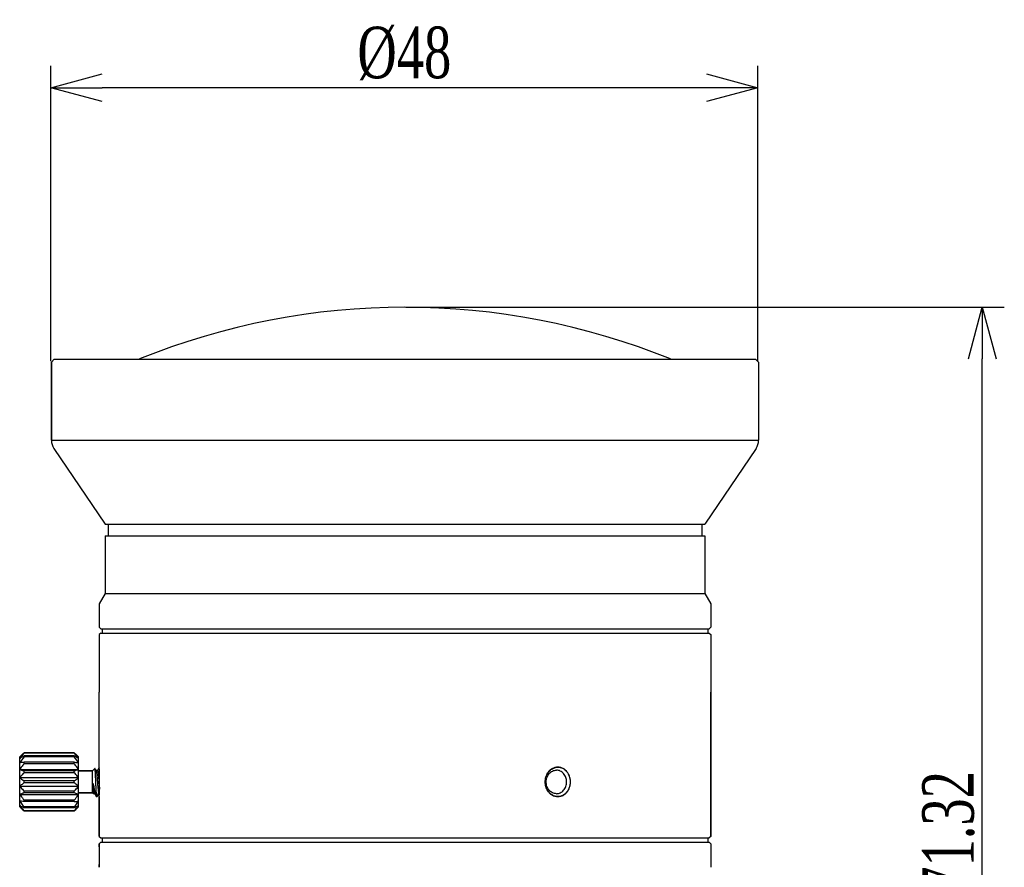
# Model space of a CAD drawing. Header units: millimetres. Extents: x 399 to 540, y 45 to 163.
# Tile 5 of 6: x 399 to 465, y 105 to 163. Entities that reach past the tile are written whole.
import ezdxf

# ---------------------------------------------------------------- set-up
doc = ezdxf.new("R2010")
doc.units = ezdxf.units.MM
doc.header["$LTSCALE"] = 16.335
doc.header["$PDMODE"] = 3
doc.header["$PDSIZE"] = 8
doc.layers.get('0').update_dxf_attribs({"linetype": 'CONTINUOUS'})
doc.layers.get('Defpoints').update_dxf_attribs({"linetype": 'CONTINUOUS'})
doc.layers.add('标注', color=7, linetype='CONTINUOUS', lineweight=9)
doc.styles.add('HZ', font='times.ttf', dxfattribs={"width": 0.7})
doc.dimstyles.get("Standard").update_dxf_attribs({"dimtxt": 3.5, "dimasz": 3.5, "dimexe": 1.5, "dimexo": 0.0625, "dimgap": 0.5, "dimtad": 1, "dimdsep": 46, "dimtxsty": 'HZ', "dimblk": 'OPEN30', "dimcen": 0.09, "dimadec": 0, "dimazin": 0, "dimtp": 0.01, "dimtm": 0.01, "dimtfac": 1, "dimtmove": 0, "dimatfit": 3, "dimldrblk": 'OPEN30', "dimfxl": 1, "dimtolj": 1, "dimarcsym": 0})

# ---------------------------------------------------------------- blocks, each defined once
blk = doc.blocks.new('_Open30')
at = {"color": 0, "linetype": 'ByBlock', "lineweight": -2}
for p, q in [((-1, 0.268), (0, 0)), ((0, 0), (-1, -0.268)), ((0, 0), (-1, 0))]:
    blk.add_line(p, q, dxfattribs=at)
blk = doc.blocks.new('*D3')
at = {"layer": 'Defpoints', "color": 0, "transparency": 16777216}
for p in [(400.679, 157.999), (400.679, 139.363), (448.679, 139.363)]:
    blk.add_point(p, dxfattribs=at)
at = {"layer": '标注', "color": 0, "lineweight": -2, "transparency": 16777216}
for p, q in [((400.679, 139.426), (400.679, 159.499)), ((448.679, 139.426), (448.679, 159.499)), ((445.179, 157.999), (404.179, 157.999))]:
    blk.add_line(p, q, dxfattribs=at)
at = {"layer": '标注', "color": 0, "lineweight": -2, "transparency": 16777216, "xscale": 3.5, "yscale": 3.5, "zscale": 3.5, "rotation": 180}
blk.add_blockref('_Open30', (400.679, 157.999), dxfattribs=at)
at = {"layer": '标注', "color": 0, "lineweight": -2, "transparency": 16777216, "xscale": 3.5, "yscale": 3.5, "zscale": 3.5}
blk.add_blockref('_Open30', (448.679, 157.999), dxfattribs=at)
at = {"layer": '标注', "color": 0, "transparency": 16777216, "insert": (424.679, 160.325), "char_height": 3.5, "attachment_point": 5, "style": 'HZ'}
blk.add_mtext('\\A1;%%C48', dxfattribs=at)
blk = doc.blocks.new('*D8')
at = {"color": 0, "lineweight": -2, "transparency": 16777216}
for p, q in [((424.785, 143.094), (465.399, 143.094)), ((463.899, 75.276), (463.899, 139.594)), ((424.785, 71.776), (465.399, 71.776))]:
    blk.add_line(p, q, dxfattribs=at)
at = {"layer": 'Defpoints', "color": 0, "transparency": 16777216}
for p in [(424.723, 143.094), (463.899, 143.094), (424.723, 71.776)]:
    blk.add_point(p, dxfattribs=at)
at = {"color": 0, "lineweight": -2, "transparency": 16777216, "xscale": 3.5, "yscale": 3.5, "zscale": 3.5}
for p, rotation in [((463.899, 143.094), 90), ((463.899, 71.776), 270)]:
    blk.add_blockref('_Open30', p, dxfattribs=dict(at, rotation=rotation))
at = {"color": 0, "transparency": 16777216, "insert": (461.613, 107.435), "char_height": 3.5, "attachment_point": 5, "rotation": 90, "style": 'HZ'}
blk.add_mtext('\\A1;71.32', dxfattribs=at)

msp = doc.modelspace()

# ---------------------------------------------------------------- linework, layer by layer
at = {"color": 0, "linetype": 'Continuous'}
for p, q in [((400.923, 139.563), (400.723, 139.363)), ((400.723, 134.07), (400.723, 139.363)), ((400.723, 139.363), (400.723, 134.07)), ((400.923, 139.563), (448.523, 139.563)), ((448.523, 139.563), (448.723, 139.363)), ((448.723, 139.363), (448.723, 134.07)), ((400.723, 134.07), (448.723, 134.07)), ((400.894, 133.51), (404.373, 128.363)), ((448.551, 133.51), (445.073, 128.363)), ((404.373, 128.363), (445.073, 128.363)), ((404.573, 128.363), (404.573, 127.563)), ((444.873, 128.363), (444.873, 127.563)), ((404.373, 127.563), (445.073, 127.563)), ((404.373, 127.563), (404.373, 123.663)), ((445.073, 127.563), (445.073, 123.663)), ((404.373, 123.663), (403.973, 122.963)), ((404.373, 123.663), (445.073, 123.663)), ((445.073, 123.663), (445.473, 122.963)), ((403.973, 122.963), (403.973, 121.363)), ((445.473, 122.963), (445.473, 121.363)), ((403.973, 121.363), (404.073, 121.263)), ((404.073, 120.963), (403.973, 120.863)), ((404.073, 121.263), (445.373, 121.263)), ((404.073, 120.963), (445.373, 120.963)), ((404.173, 121.263), (404.173, 120.963)), ((445.273, 121.263), (445.273, 120.963)), ((445.473, 121.363), (445.373, 121.263)), ((445.373, 120.963), (445.473, 120.863)), ((403.973, 120.863), (403.973, 116.968)), ((445.473, 120.863), (445.473, 107.163)), ((403.973, 111.863), (403.973, 116.968)), ((445.473, 107.163), (445.473, 116.968)), ((398.573, 109.163), (398.573, 112.563)), ((398.873, 112.82), (398.873, 112.844)), ((402.273, 112.844), (398.873, 112.844)), ((402.273, 112.82), (398.873, 112.82)), ((398.873, 112.56), (398.873, 112.628)), ((402.273, 112.628), (398.873, 112.628)), ((402.273, 112.56), (398.873, 112.56)), ((402.273, 112.82), (402.273, 112.844)), ((402.273, 112.56), (402.273, 112.628)), ((402.573, 109.163), (402.573, 112.563)), ((398.573, 111.713), (402.573, 111.713)), ((398.873, 112.096), (398.873, 112.2)), ((402.273, 112.2), (398.873, 112.2)), ((402.273, 112.096), (398.873, 112.096)), ((398.873, 111.483), (398.873, 111.611)), ((402.273, 111.611), (398.873, 111.611)), ((402.273, 112.096), (402.273, 112.2)), ((402.273, 111.483), (402.273, 111.611)), ((403.523, 111.613), (402.573, 111.613)), ((402.573, 111.613), (403.523, 111.613)), ((403.523, 111.613), (403.678, 111.768)), ((403.523, 110.113), (403.523, 111.613)), ((403.683, 111.766), (403.678, 111.768)), ((403.757, 111.639), (403.683, 111.766)), ((403.848, 111.647), (403.752, 111.647)), ((403.921, 111.781), (403.843, 111.647)), ((403.966, 111.857), (403.921, 111.781)), ((403.973, 111.863), (403.973, 111.862)), ((398.573, 111.159), (402.573, 111.159)), ((402.273, 111.483), (398.873, 111.483)), ((398.873, 110.795), (398.873, 110.931)), ((402.273, 110.931), (398.873, 110.931)), ((402.273, 110.795), (402.273, 110.931)), ((398.573, 110.568), (402.573, 110.568)), ((402.273, 110.795), (398.873, 110.795)), ((403.556, 110.08), (403.556, 110.759)), ((398.573, 110.013), (402.573, 110.013)), ((398.873, 110.116), (398.873, 110.243)), ((402.273, 110.243), (398.873, 110.243)), ((402.273, 110.116), (398.873, 110.116)), ((398.873, 109.526), (398.873, 109.63)), ((402.273, 109.63), (398.873, 109.63)), ((402.273, 110.116), (402.273, 110.243)), ((402.273, 109.526), (402.273, 109.63)), ((403.523, 110.113), (402.573, 110.113)), ((402.573, 110.113), (403.523, 110.113)), ((403.523, 110.113), (403.556, 110.08)), ((403.556, 110.08), (403.643, 110.08)), ((403.639, 110.087), (403.756, 109.886)), ((403.756, 109.886), (403.773, 109.863)), ((403.773, 109.863), (403.773, 110.156)), ((403.773, 109.863), (403.823, 109.863)), ((403.823, 109.863), (403.83, 109.869)), ((403.83, 109.869), (403.952, 110.08)), ((403.948, 110.08), (403.981, 110.08)), ((403.973, 107.163), (403.973, 109.863)), ((403.973, 109.863), (403.973, 107.163)), ((402.273, 109.526), (398.873, 109.526)), ((398.873, 109.098), (398.873, 109.166)), ((402.273, 109.166), (398.873, 109.166)), ((402.273, 109.098), (398.873, 109.098)), ((402.273, 109.098), (402.273, 109.166)), ((398.873, 108.883), (398.873, 108.907)), ((402.273, 108.907), (398.873, 108.907)), ((402.273, 108.883), (398.873, 108.883)), ((402.273, 108.883), (402.273, 108.907)), ((403.973, 107.163), (404.073, 107.063)), ((404.073, 107.063), (445.373, 107.063)), ((404.173, 107.063), (404.173, 106.763)), ((445.273, 107.063), (445.273, 106.763)), ((445.473, 107.163), (445.373, 107.063)), ((404.073, 106.763), (403.973, 106.663)), ((403.973, 106.463), (403.973, 106.663)), ((403.973, 106.663), (403.973, 106.463)), ((403.977, 106.263), (403.977, 105.463)), ((404.073, 106.763), (445.373, 106.763)), ((445.373, 106.763), (445.473, 106.663)), ((445.473, 106.663), (445.473, 105.063)), ((403.973, 105.063), (403.973, 105.263)), ((403.973, 105.263), (403.973, 105.063))]:
    msp.add_line(p, q, dxfattribs=at)
for centre, radius, start, end in [((424.723, 95.094), 48, 67.95024, 112.04976), ((401.723, 134.07), 1, 180, 214.05578), ((447.723, 134.07), 1, 325.94422, 0), ((402.311, 108.823), 5.288, 133.60964, 134.98697), ((398.691, 108.676), 5.493, 45.03877, 46.36461), ((401.059, 91.895), 20.422, 96.14499, 96.99223), ((382.233, 110.863), 21.762, 357.91544, 2.63153), ((382.246, 110.863), 21.749, 357.36598, 357.91547), ((402.454, 113.05), 5.493, 225.03877, 226.36461), ((400.087, 129.831), 20.422, 276.14499, 276.99223), ((398.835, 112.903), 5.288, 313.60964, 314.98697)]:
    msp.add_arc(centre, radius, start, end, dxfattribs=at)
for points, knots in [([(398.873, 112.82), (398.847, 112.791), (398.744, 112.673), (398.645, 112.553), (398.573, 112.461)], [0, 0, 0, 0, 0.250519, 1, 1, 1, 1]), ([(398.573, 112.461), (398.597, 112.475), (398.696, 112.533), (398.796, 112.588), (398.873, 112.628)], [0, 0, 0, 0, 0.245244, 1, 1, 1, 1]), ([(398.664, 112.652), (398.681, 112.668), (398.75, 112.733), (398.82, 112.797), (398.873, 112.844)], [0, 0, 0, 0, 0.248768, 1, 1, 1, 1]), ([(402.273, 112.844), (402.291, 112.828), (402.361, 112.765), (402.431, 112.701), (402.482, 112.652)], [0, 0, 0, 0, 0.251161, 1, 1, 1, 1]), ([(402.573, 112.461), (402.549, 112.491), (402.452, 112.613), (402.35, 112.732), (402.273, 112.82)], [0, 0, 0, 0, 0.249455, 1, 1, 1, 1]), ([(402.273, 112.628), (402.299, 112.615), (402.4, 112.561), (402.499, 112.505), (402.573, 112.461)], [0, 0, 0, 0, 0.254298, 1, 1, 1, 1]), ([(398.873, 112.096), (398.847, 112.065), (398.744, 111.939), (398.645, 111.811), (398.573, 111.713)], [0, 0, 0, 0, 0.25019, 1, 1, 1, 1]), ([(398.573, 111.713), (398.597, 111.704), (398.696, 111.669), (398.797, 111.635), (398.873, 111.611)], [0, 0, 0, 0, 0.243638, 1, 1, 1, 1]), ([(402.273, 112.2), (402.298, 112.197), (402.399, 112.186), (402.499, 112.175), (402.573, 112.166)], [0, 0, 0, 0, 0.256694, 1, 1, 1, 1]), ([(402.573, 111.713), (402.549, 111.746), (402.452, 111.876), (402.35, 112.002), (402.273, 112.096)], [0, 0, 0, 0, 0.249818, 1, 1, 1, 1]), ([(402.273, 111.611), (402.298, 111.619), (402.399, 111.652), (402.499, 111.686), (402.573, 111.713)], [0, 0, 0, 0, 0.255718, 1, 1, 1, 1]), ([(403.773, 110.156), (403.769, 110.229), (403.761, 110.385), (403.751, 110.63), (403.742, 110.846), (403.734, 111.022), (403.729, 111.149), (403.723, 111.27), (403.718, 111.383), (403.712, 111.484), (403.706, 111.572), (403.702, 111.637), (403.697, 111.68), (403.695, 111.706), (403.692, 111.728), (403.689, 111.745), (403.686, 111.757), (403.684, 111.764), (403.683, 111.766)], [0, 0, 0, 0, 0.135331, 0.290983, 0.455731, 0.537686, 0.617264, 0.692904, 0.763093, 0.826406, 0.881533, 0.92731, 0.946377, 0.962757, 0.97636, 0.987117, 0.994991, 1, 1, 1, 1]), ([(403.757, 111.639), (403.759, 111.635), (403.764, 111.624), (403.769, 111.603), (403.775, 111.576), (403.784, 111.528), (403.794, 111.454), (403.805, 111.351), (403.817, 111.23), (403.829, 111.096), (403.84, 110.954), (403.852, 110.809), (403.864, 110.666), (403.876, 110.53), (403.887, 110.405), (403.899, 110.297), (403.909, 110.218), (403.917, 110.166), (403.923, 110.136), (403.929, 110.113), (403.934, 110.097), (403.938, 110.088), (403.942, 110.083), (403.945, 110.08), (403.948, 110.08)], [0, 0, 0, 0, 0.009438, 0.022881, 0.040328, 0.061687, 0.115447, 0.182404, 0.260271, 0.346353, 0.437657, 0.531001, 0.623131, 0.710837, 0.791066, 0.861039, 0.918352, 0.941644, 0.961099, 0.976592, 0.988057, 0.99231, 0.99563, 1, 1, 1, 1]), ([(403.848, 111.647), (403.849, 111.647), (403.853, 111.645), (403.857, 111.638), (403.862, 111.629), (403.866, 111.615), (403.87, 111.598), (403.877, 111.569), (403.884, 111.523), (403.893, 111.459), (403.902, 111.384), (403.91, 111.298), (403.923, 111.168), (403.937, 110.995), (403.954, 110.782), (403.971, 110.576), (403.984, 110.442), (403.99, 110.379)], [0, 0, 0, 0, 0.003782, 0.009449, 0.017654, 0.028577, 0.042257, 0.058664, 0.09943, 0.150195, 0.210026, 0.277789, 0.352181, 0.515018, 0.685993, 0.851917, 1, 1, 1, 1]), ([(434.881, 109.896), (434.789, 109.925), (434.609, 110.021), (434.402, 110.251), (434.27, 110.542), (434.225, 110.864), (434.27, 111.186), (434.403, 111.476), (434.61, 111.706), (434.79, 111.802), (434.882, 111.831)], [0, 0, 0, 0, 0.117803, 0.241098, 0.369208, 0.500023, 0.630834, 0.758933, 0.882212, 1, 1, 1, 1]), ([(434.998, 110.063), (434.907, 110.063), (434.719, 110.107), (434.49, 110.289), (434.339, 110.555), (434.287, 110.863), (434.339, 111.172), (434.49, 111.437), (434.719, 111.619), (434.907, 111.663), (434.998, 111.663)], [0, 0, 0, 0, 0.116623, 0.238299, 0.366838, 0.5, 0.633162, 0.761701, 0.883377, 1, 1, 1, 1]), ([(434.882, 111.831), (434.9, 111.836), (434.97, 111.855), (435.043, 111.863), (435.098, 111.863)], [0, 0, 0, 0, 0.252373, 1, 1, 1, 1]), ([(434.998, 110.063), (435.088, 110.063), (435.276, 110.107), (435.506, 110.289), (435.656, 110.555), (435.708, 110.863), (435.656, 111.172), (435.506, 111.437), (435.276, 111.619), (435.088, 111.663), (434.998, 111.663)], [0, 0, 0, 0, 0.116623, 0.238299, 0.366838, 0.5, 0.633162, 0.761701, 0.883377, 1, 1, 1, 1]), ([(435.098, 111.863), (435.209, 111.863), (435.44, 111.807), (435.717, 111.575), (435.893, 111.244), (435.953, 110.863), (435.893, 110.483), (435.717, 110.152), (435.44, 109.92), (435.209, 109.863), (435.098, 109.863)], [0, 0, 0, 0, 0.116472, 0.237733, 0.366302, 0.49995, 0.633612, 0.762211, 0.883504, 1, 1, 1, 1]), ([(398.873, 111.483), (398.847, 111.457), (398.745, 111.351), (398.645, 111.242), (398.573, 111.159)], [0, 0, 0, 0, 0.251056, 1, 1, 1, 1]), ([(398.573, 111.159), (398.597, 111.139), (398.695, 111.061), (398.796, 110.986), (398.873, 110.931)], [0, 0, 0, 0, 0.246773, 1, 1, 1, 1]), ([(402.573, 111.159), (402.549, 111.186), (402.451, 111.297), (402.35, 111.404), (402.273, 111.483)], [0, 0, 0, 0, 0.248863, 1, 1, 1, 1]), ([(402.273, 110.931), (402.299, 110.95), (402.4, 111.023), (402.5, 111.099), (402.573, 111.159)], [0, 0, 0, 0, 0.252936, 1, 1, 1, 1]), ([(398.873, 110.795), (398.847, 110.777), (398.745, 110.703), (398.646, 110.627), (398.573, 110.568)], [0, 0, 0, 0, 0.252936, 1, 1, 1, 1]), ([(398.573, 110.568), (398.597, 110.54), (398.694, 110.43), (398.795, 110.323), (398.873, 110.243)], [0, 0, 0, 0, 0.248863, 1, 1, 1, 1]), ([(402.573, 110.568), (402.549, 110.588), (402.45, 110.666), (402.35, 110.74), (402.273, 110.795)], [0, 0, 0, 0, 0.246773, 1, 1, 1, 1]), ([(402.273, 110.243), (402.299, 110.27), (402.401, 110.376), (402.501, 110.485), (402.573, 110.568)], [0, 0, 0, 0, 0.251056, 1, 1, 1, 1]), ([(403.556, 110.759), (403.575, 110.662), (403.601, 110.519), (403.635, 110.335), (403.66, 110.211), (403.684, 110.103), (403.707, 110.013), (403.73, 109.942), (403.747, 109.902), (403.756, 109.886)], [0, 0, 0, 0, 0.33104, 0.485591, 0.6268, 0.751115, 0.855816, 0.93904, 1, 1, 1, 1]), ([(403.556, 110.759), (403.56, 110.718), (403.566, 110.637), (403.577, 110.52), (403.587, 110.412), (403.597, 110.316), (403.607, 110.234), (403.617, 110.169), (403.625, 110.125), (403.633, 110.1), (403.637, 110.091), (403.639, 110.087)], [0, 0, 0, 0, 0.183547, 0.358348, 0.519738, 0.663616, 0.786248, 0.884541, 0.956162, 0.981552, 1, 1, 1, 1]), ([(398.873, 110.116), (398.847, 110.108), (398.747, 110.075), (398.647, 110.04), (398.573, 110.013)], [0, 0, 0, 0, 0.255718, 1, 1, 1, 1]), ([(398.573, 110.013), (398.597, 109.981), (398.694, 109.851), (398.795, 109.724), (398.873, 109.63)], [0, 0, 0, 0, 0.249818, 1, 1, 1, 1]), ([(402.573, 110.013), (402.549, 110.022), (402.449, 110.058), (402.349, 110.091), (402.273, 110.116)], [0, 0, 0, 0, 0.243638, 1, 1, 1, 1]), ([(402.273, 109.63), (402.299, 109.662), (402.401, 109.787), (402.501, 109.915), (402.573, 110.013)], [0, 0, 0, 0, 0.25019, 1, 1, 1, 1]), ([(403.773, 110.156), (403.777, 110.115), (403.782, 110.056), (403.791, 109.984), (403.797, 109.942), (403.802, 109.913), (403.807, 109.894), (403.81, 109.883), (403.813, 109.875), (403.816, 109.868), (403.82, 109.863), (403.823, 109.863)], [0, 0, 0, 0, 0.416406, 0.585777, 0.727082, 0.839165, 0.884015, 0.921325, 0.95115, 0.973714, 1, 1, 1, 1]), ([(435.098, 109.863), (435.043, 109.863), (434.97, 109.872), (434.899, 109.891), (434.881, 109.896)], [0, 0, 0, 0, 0.747612, 1, 1, 1, 1]), ([(398.873, 109.526), (398.847, 109.529), (398.747, 109.54), (398.647, 109.552), (398.573, 109.561)], [0, 0, 0, 0, 0.256694, 1, 1, 1, 1]), ([(398.873, 109.098), (398.847, 109.112), (398.746, 109.166), (398.646, 109.222), (398.573, 109.266)], [0, 0, 0, 0, 0.254298, 1, 1, 1, 1]), ([(398.573, 109.266), (398.597, 109.235), (398.694, 109.113), (398.795, 108.994), (398.873, 108.907)], [0, 0, 0, 0, 0.249455, 1, 1, 1, 1]), ([(398.873, 108.883), (398.855, 108.899), (398.784, 108.962), (398.715, 109.026), (398.664, 109.075)], [0, 0, 0, 0, 0.251161, 1, 1, 1, 1]), ([(402.573, 109.266), (402.549, 109.251), (402.45, 109.194), (402.349, 109.139), (402.273, 109.098)], [0, 0, 0, 0, 0.245244, 1, 1, 1, 1]), ([(402.273, 108.907), (402.299, 108.936), (402.401, 109.053), (402.501, 109.174), (402.573, 109.266)], [0, 0, 0, 0, 0.250519, 1, 1, 1, 1]), ([(402.482, 109.075), (402.465, 109.058), (402.396, 108.993), (402.326, 108.93), (402.273, 108.883)], [0, 0, 0, 0, 0.248768, 1, 1, 1, 1]), ([(403.974, 106.463), (403.974, 106.463), (403.974, 106.461), (403.974, 106.459), (403.974, 106.454), (403.975, 106.444), (403.975, 106.427), (403.976, 106.403), (403.976, 106.373), (403.977, 106.326), (403.977, 106.289), (403.977, 106.263)], [0, 0, 0, 0, 0.004945, 0.019401, 0.043236, 0.076276, 0.168768, 0.293035, 0.444484, 0.617408, 1, 1, 1, 1]), ([(403.977, 105.463), (403.977, 105.438), (403.977, 105.401), (403.976, 105.354), (403.976, 105.324), (403.975, 105.299), (403.975, 105.282), (403.974, 105.273), (403.974, 105.268), (403.974, 105.265), (403.974, 105.263), (403.974, 105.263)], [0, 0, 0, 0, 0.382577, 0.555494, 0.706943, 0.831217, 0.923717, 0.956759, 0.980596, 0.995054, 1, 1, 1, 1])]:
    msp.add_open_spline(points, degree=3, knots=knots, dxfattribs=at)
for points in [[(398.873, 112.56), (398.769, 112.431), (398.668, 112.3), (398.573, 112.166)], [(402.573, 112.166), (402.477, 112.3), (402.376, 112.431), (402.273, 112.56)], [(403.973, 109.863), (403.973, 109.863), (403.974, 109.891), (403.98, 110.01), (403.987, 110.2), (403.993, 110.441), (403.997, 110.721), (403.997, 111.006), (403.993, 111.286), (403.987, 111.526), (403.98, 111.717), (403.974, 111.836), (403.973, 111.863), (403.973, 111.863)], [(435.098, 111.863), (435.031, 111.863), (434.895, 111.846), (434.689, 111.758), (434.513, 111.62), (434.371, 111.438), (434.271, 111.227), (434.218, 110.987), (434.217, 110.747), (434.269, 110.505), (434.368, 110.292), (434.511, 110.109), (434.687, 109.97), (434.894, 109.881), (435.031, 109.863), (435.098, 109.863)], [(435.098, 109.863), (435.164, 109.863), (435.298, 109.88), (435.5, 109.968), (435.671, 110.106), (435.808, 110.288), (435.903, 110.499), (435.954, 110.739), (435.954, 110.98), (435.905, 111.222), (435.81, 111.435), (435.673, 111.619), (435.502, 111.758), (435.299, 111.846), (435.164, 111.863), (435.098, 111.863)], [(398.573, 109.561), (398.668, 109.426), (398.769, 109.295), (398.873, 109.166)], [(402.273, 109.166), (402.376, 109.295), (402.477, 109.426), (402.573, 109.561)]]:
    msp.add_open_spline(points, degree=3, dxfattribs=at)

# ---------------------------------------------------------------- dimensions: what is measured, and where the dimension line sits
at = {"color": 0}
dim = msp.add_linear_dim(base=(463.899, 143.094), p1=(424.723, 71.776), p2=(424.723, 143.094), angle=90, dimstyle='STANDARD', dxfattribs=at)
dim.commit()
dim.dimension.update_dxf_attribs({"geometry": '*D8', "text_midpoint": (461.613, 107.435)})
at = {"layer": '标注'}
dim = msp.add_linear_dim(base=(400.679, 157.999), p1=(448.679, 139.363), p2=(400.679, 139.363), text='%%C<>', dimstyle='STANDARD', dxfattribs=at)
dim.commit()
dim.dimension.update_dxf_attribs({"geometry": '*D3', "text_midpoint": (424.679, 157.999), "dimtype": 160})

doc.saveas('drawing.dxf')
